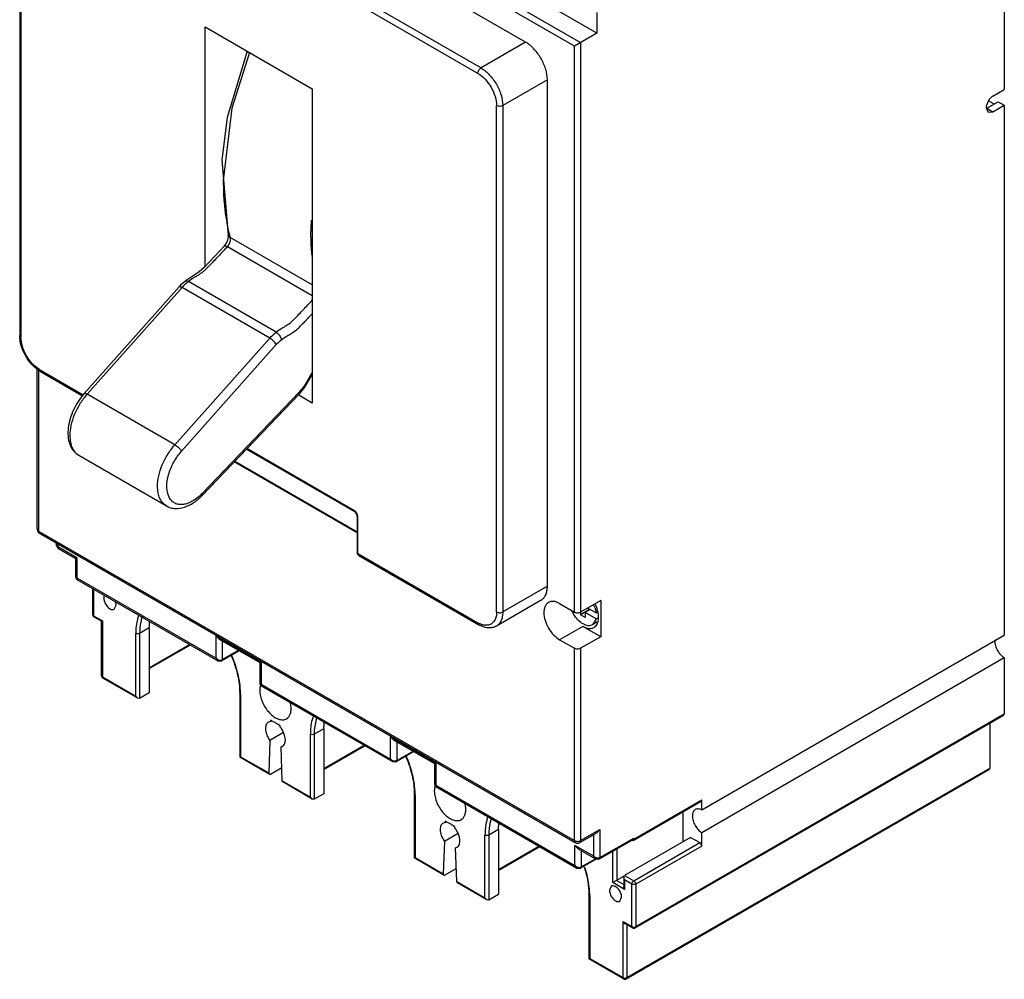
# Model space of a CAD drawing. Header units: millimetres. Extents: x 38 to 217, y 27 to 329.
# Tile 1 of 2: x 38 to 217, y 27 to 202. Entities that reach past the tile are written whole.
import ezdxf

# ---------------------------------------------------------------- set-up
doc = ezdxf.new("R2010")
doc.units = ezdxf.units.MM
doc.header["$LTSCALE"] = 23.151642
doc.layers.get('0').update_dxf_attribs({"linetype": 'CONTINUOUS'})

msp = doc.modelspace()

# ---------------------------------------------------------------- linework, layer by layer
at = {"color": 7, "linetype": 'Continuous'}
for p, q in [((142.99, 199.73), (44.2, 256.76)), ((41.23, 255.05), (140.02, 198.02)), ((138.89, 197.36), (41.23, 253.74)), ((217.23, 248.84), (217.23, 189.48)), ((130, 198.1), (50.12, 244.22)), ((41.99, 239.52), (121.87, 193.41)), ((37.8, 236.91), (37.8, 144.68)), ((121.3, 192.43), (41.42, 238.54)), ((38.03, 236.59), (38.03, 144.35)), ((142.99, 203.52), (142.99, 199.73)), ((71.6, 157.3), (71.6, 200.88)), ((71.6, 200.88), (91.12, 189.61)), ((142.99, 199.73), (138.89, 197.36)), ((130, 198.1), (121.87, 193.41)), ((140.02, 198.02), (140.02, 93.82)), ((138.89, 94.31), (138.89, 197.36)), ((133.96, 191.25), (125.82, 186.55)), ((133.96, 99.01), (133.96, 191.25)), ((91.12, 189.61), (91.12, 132.38)), ((215.17, 188.29), (217.23, 189.48)), ((214.04, 186.08), (216.1, 187.27)), ((214.38, 187.45), (215.39, 186.86)), ((215.17, 185.43), (217.23, 186.62)), ((216.1, 187.27), (217.23, 186.62)), ((217.23, 186.62), (217.23, 90.11)), ((124.69, 94.32), (124.69, 186.55)), ((125.82, 186.55), (125.82, 94.32)), ((213.93, 186.14), (214.29, 185.34)), ((214.04, 186.08), (215.17, 185.43)), ((214.29, 185.34), (215.17, 185.43)), ((76.14, 162.53), (75.8, 162.95)), ((91.12, 153.88), (76.14, 162.53)), ((75.65, 160.87), (75.46, 160.67)), ((75.65, 160.87), (91.12, 151.94)), ((68.54, 154.51), (67.95, 154.58)), ((67.95, 154.58), (67.95, 154.57)), ((84.52, 145.28), (68.54, 154.51)), ((49.56, 134.13), (66.84, 153.54)), ((67.38, 153.43), (50.1, 134.01)), ((66.84, 153.54), (66.84, 153.55)), ((83.36, 144.2), (67.38, 153.43)), ((37.8, 144.68), (38.03, 144.35)), ((66.08, 124.78), (83.36, 144.2)), ((67.29, 123.61), (84.55, 143.02)), ((41, 109.38), (41, 138.67)), ((41.23, 138.45), (41.23, 109.05)), ((41.42, 138.48), (41.59, 138.11)), ((41.42, 138.48), (49.38, 133.88)), ((41.59, 138.11), (49.24, 133.69)), ((89.76, 135.27), (91.12, 137.56)), ((89.76, 135.27), (89.62, 135.46)), ((66.08, 124.78), (50.1, 134.01)), ((88.75, 134.37), (71.03, 115.9)), ((71.05, 115.56), (88.78, 134.04)), ((91.12, 132.38), (88.65, 133.81)), ((88.75, 134.37), (88.78, 134.04)), ((88.78, 134.04), (88.78, 134.04)), ((79.12, 123.97), (98.82, 112.6)), ((98.71, 112.83), (79.22, 124.08)), ((48.56, 122.86), (64.54, 113.63)), ((99.27, 108.74), (76.9, 121.66)), ((77, 121.77), (99.27, 108.91)), ((71.03, 115.9), (71, 115.87)), ((71.03, 115.9), (71.05, 115.56)), ((99.27, 111.81), (99.27, 105.19)), ((99.42, 104.99), (99.42, 111.6)), ((41, 109.38), (41.23, 109.05)), ((41.23, 109.05), (41.4, 108.68)), ((41.23, 109.05), (138.89, 52.67)), ((41.4, 108.68), (139.05, 52.31)), ((44.53, 106.35), (44.53, 106.87)), ((44.77, 106.19), (44.53, 106.35)), ((44.77, 106.74), (44.77, 106.19)), ((48.2, 104.21), (44.77, 106.19)), ((44.77, 106.19), (44.78, 105.91)), ((44.78, 105.91), (47.96, 104.08)), ((48.2, 104.21), (47.96, 104.08)), ((47.96, 104.08), (47.96, 100.69)), ((48.2, 104.21), (48.2, 100.54)), ((99.42, 104.99), (121.3, 92.36)), ((99.42, 104.99), (99.59, 104.62)), ((99.59, 104.62), (121.47, 91.99)), ((48.2, 100.54), (47.96, 100.69)), ((48.2, 100.54), (73.58, 85.88)), ((48.2, 100.54), (48.21, 100.26)), ((48.21, 100.26), (73.9, 85.43)), ((133.96, 99.01), (125.82, 94.32)), ((51.13, 93.82), (51.13, 98.58)), ((51.27, 98.49), (51.27, 93.62)), ((55.03, 94.83), (55.36, 95.55)), ((132.8, 96.45), (124.67, 91.75)), ((136.2, 95.87), (138.89, 94.31)), ((143.69, 96.44), (140.02, 94.31)), ((143.69, 96.44), (143.69, 89.82)), ((51.27, 93.62), (52.87, 92.7)), ((52.72, 92.62), (51.38, 93.39)), ((141.43, 94.64), (140.02, 93.82)), ((140.87, 93.33), (140.02, 93.82)), ((141.78, 94.76), (140.87, 94.23)), ((142.87, 93.07), (140.87, 94.23)), ((140.87, 94.23), (140.87, 93.33)), ((141.29, 95.05), (142.87, 94.14)), ((141.43, 94.64), (141.43, 94.97)), ((141.5, 94.6), (141.43, 94.64)), ((143.09, 94.26), (142.87, 94.14)), ((142.87, 93.07), (143.32, 93.33)), ((52.72, 92.62), (52.87, 92.7)), ((52.72, 82.7), (52.72, 92.62)), ((52.87, 92.7), (52.87, 82.49)), ((121.47, 91.99), (121.3, 92.36)), ((140.44, 91.7), (136.2, 89.25)), ((143.69, 89.82), (140.44, 91.7)), ((142.87, 93.07), (142.19, 91.98)), ((143, 92.44), (142.19, 91.98)), ((58.95, 78.98), (58.95, 90.41)), ((61.42, 91.43), (59.65, 90.41)), ((59.65, 90.41), (59.65, 78.57)), ((61.42, 91.43), (61.42, 79.6)), ((73.58, 89.97), (81.79, 85.23)), ((73.58, 89.97), (74.15, 89.37)), ((73.58, 85.88), (73.58, 89.97)), ((143.69, 89.82), (140.02, 87.7)), ((162.08, 58.26), (217.23, 90.11)), ((61.42, 84.17), (68.75, 88.4)), ((61.42, 84), (68.9, 88.32)), ((74.15, 89.37), (81.55, 85.09)), ((74.72, 89.04), (74.72, 85.64)), ((136.2, 89.25), (138.89, 87.7)), ((77.81, 87.26), (74.61, 85.41)), ((74.72, 85.64), (77.66, 87.34)), ((138.89, 52.67), (138.89, 87.7)), ((140.02, 87.7), (140.02, 52.67)), ((73.58, 85.88), (73.9, 85.43)), ((81.79, 85.23), (81.55, 85.09)), ((81.55, 85.09), (81.55, 81.3)), ((81.79, 85.23), (81.79, 81.15)), ((217.23, 85.95), (162.08, 54.11)), ((217.23, 85.95), (217.23, 75.78)), ((52.87, 82.49), (58.95, 78.98)), ((59.3, 78.61), (52.97, 82.27)), ((81.79, 81.15), (81.55, 81.3)), ((81.79, 81.15), (105.4, 67.51)), ((81.79, 81.15), (81.8, 80.87)), ((81.8, 80.87), (105.72, 67.06)), ((59.3, 78.61), (58.95, 78.98)), ((61.42, 79.6), (59.65, 78.57)), ((77.89, 79.6), (77.89, 67.88)), ((78.04, 79.39), (78.04, 67.96)), ((59.65, 78.57), (59.3, 78.61)), ((149.95, 36.77), (217.13, 75.55)), ((150.06, 37), (217.23, 75.78)), ((83.51, 74.37), (83.13, 74.25)), ((83.52, 74.59), (83.51, 74.37)), ((83.51, 74.37), (83.71, 74.48)), ((84.05, 74.29), (83.52, 74.59)), ((85.29, 73.57), (84.76, 73.88)), ((85.29, 73.34), (85.29, 73.57)), ((214.58, 74.08), (214.58, 65.88)), ((85.88, 72.34), (83.39, 70.91)), ((90.77, 60.61), (90.77, 72.04)), ((93.24, 73.06), (91.47, 72.04)), ((91.47, 72.04), (91.47, 60.2)), ((93.24, 73.06), (93.24, 61.22)), ((83.39, 70.91), (83.18, 64.99)), ((85.42, 69.74), (85.86, 69.99)), ((93.24, 65.8), (100.57, 70.03)), ((105.4, 71.59), (113.61, 66.86)), ((105.4, 71.59), (105.97, 71)), ((105.4, 67.51), (105.4, 71.59)), ((105.97, 71), (113.37, 66.72)), ((106.53, 70.67), (106.53, 67.27)), ((85.42, 69.74), (85.68, 69.84)), ((85.63, 63.58), (85.42, 69.74)), ((93.24, 65.63), (100.72, 69.95)), ((109.63, 68.88), (106.43, 67.04)), ((106.53, 67.27), (109.48, 68.97)), ((78.04, 67.96), (77.89, 67.88)), ((83.27, 64.77), (77.89, 67.88)), ((78.04, 67.96), (83.18, 64.99)), ((105.4, 67.51), (105.72, 67.06)), ((113.61, 66.86), (113.37, 66.72)), ((113.37, 66.72), (113.37, 62.93)), ((113.61, 66.86), (113.61, 62.78)), ((83.52, 64.8), (85.54, 65.97)), ((148.36, 27.48), (214.48, 65.65)), ((148.47, 27.71), (214.58, 65.88)), ((85.63, 63.58), (90.77, 60.61)), ((91.12, 60.24), (85.74, 63.35)), ((113.61, 62.78), (113.37, 62.93)), ((93.24, 61.22), (91.47, 60.2)), ((109.71, 61.22), (109.71, 49.51)), ((109.86, 61.02), (109.86, 49.59)), ((113.61, 62.78), (138.99, 48.12)), ((113.61, 62.78), (113.62, 62.5)), ((113.62, 62.5), (139.31, 47.67)), ((91.12, 60.24), (90.77, 60.61)), ((91.47, 60.2), (91.12, 60.24)), ((149.6, 52.71), (161.97, 59.85)), ((149.7, 52.93), (162.08, 60.08)), ((162.08, 58.26), (162.08, 60.08)), ((158.65, 57.93), (158.65, 52.45)), ((115.33, 56), (114.95, 55.88)), ((115.34, 56.22), (115.33, 56)), ((115.33, 56), (115.53, 56.11)), ((115.87, 55.92), (115.34, 56.22)), ((117.7, 53.97), (115.21, 52.54)), ((117.11, 55.2), (116.58, 55.51)), ((117.11, 54.97), (117.11, 55.2)), ((125.06, 54.69), (123.29, 53.67)), ((125.06, 54.69), (125.06, 42.85)), ((139.85, 52.31), (142.99, 54.12)), ((140.02, 52.67), (143.55, 54.71)), ((143.55, 54.71), (142.99, 54.12)), ((143.55, 54.71), (143.55, 49.57)), ((162.08, 51.69), (162.08, 54.11)), ((115.21, 52.54), (115, 46.62)), ((122.59, 42.24), (122.59, 53.67)), ((123.29, 53.67), (123.29, 41.83)), ((139.05, 52.31), (138.89, 52.67)), ((140.02, 52.67), (139.85, 52.31)), ((142.42, 49.82), (142.42, 53.79)), ((143.45, 49.34), (149.6, 52.89)), ((143.55, 49.57), (149.7, 53.12)), ((160.06, 53.26), (148.04, 46.32)), ((149.7, 53.12), (149.7, 52.93)), ((149.7, 45.36), (161.72, 52.31)), ((160.06, 53.26), (161.72, 52.31)), ((117.24, 51.37), (117.68, 51.62)), ((117.24, 51.37), (117.5, 51.46)), ((117.45, 45.21), (117.24, 51.37)), ((125.06, 47.43), (132.39, 51.66)), ((125.06, 47.26), (132.54, 51.57)), ((142.42, 49.82), (138.99, 51.79)), ((138.99, 51.79), (139.56, 51.2)), ((138.99, 48.12), (138.99, 51.79)), ((139.56, 51.2), (142.74, 49.36)), ((140.12, 50.87), (140.12, 47.88)), ((145.92, 45.02), (145.92, 50.77)), ((146.63, 51.18), (146.63, 45.43)), ((162.08, 51.69), (150.06, 44.75)), ((109.86, 49.59), (109.71, 49.51)), ((115.09, 46.4), (109.71, 49.51)), ((109.86, 49.59), (115, 46.62)), ((142.95, 49.34), (140.02, 47.65)), ((140.12, 47.88), (142.73, 49.38)), ((115.34, 46.43), (117.36, 47.6)), ((138.99, 48.12), (139.31, 47.67)), ((117.45, 45.21), (122.59, 42.24)), ((122.94, 41.87), (117.56, 44.97)), ((147.83, 46.12), (145.92, 45.02)), ((148.04, 43.79), (145.92, 45.02)), ((146.63, 45.43), (147.9, 44.69)), ((147.9, 46), (148.04, 46.32)), ((148.04, 45.51), (147.9, 46)), ((147.9, 46), (147.9, 44.29)), ((148.04, 46.32), (149.7, 45.36)), ((149.35, 44.75), (148.04, 45.51)), ((148.04, 45.51), (148.04, 43.79)), ((145.59, 44.36), (145.27, 43.64)), ((148.04, 43.79), (147.9, 44.29)), ((149.35, 37), (149.35, 44.75)), ((150.06, 44.75), (150.06, 37)), ((122.94, 41.87), (122.59, 42.24)), ((123.29, 41.83), (122.94, 41.87)), ((125.06, 42.85), (123.29, 41.83)), ((141.53, 42.85), (141.53, 31.13)), ((141.68, 42.65), (141.68, 31.22)), ((147.17, 41.63), (147.49, 42.35)), ((147.76, 37.91), (149.35, 37)), ((148.11, 37.54), (147.76, 37.91)), ((147.76, 27.71), (147.76, 37.91)), ((149.45, 36.77), (148.11, 37.54)), ((148.47, 37.34), (148.47, 27.71)), ((141.68, 31.22), (141.53, 31.13)), ((147.86, 27.48), (141.53, 31.13)), ((141.68, 31.22), (147.76, 27.71))]:
    msp.add_line(p, q, dxfattribs=at)
for points in [[(79.28, 196.45), (75.62, 184.36), (74.64, 176.68), (75.8, 162.95)], [(79.7, 196.21), (76.43, 186.08), (74.89, 172.9)], [(75.12, 161), (71.45, 157.15), (70.51, 156.26), (67.95, 154.58)], [(67.95, 154.57), (67.74, 154.4), (67.13, 153.84), (66.84, 153.55)], [(88.78, 134.04), (89.05, 134.35), (89.58, 135.02), (89.76, 135.27)], [(98.82, 112.6), (98.85, 112.58), (99.14, 112.24), (99.27, 111.81)], [(44.53, 106.35), (44.54, 106.28), (44.78, 105.91)], [(47.96, 100.69), (47.97, 100.63), (48.21, 100.26)], [(73.9, 85.43), (74.54, 85.37), (74.61, 85.41)], [(81.55, 81.3), (81.56, 81.24), (81.8, 80.87)], [(105.72, 67.06), (106.36, 67), (106.43, 67.04)], [(113.37, 62.93), (113.38, 62.87), (113.62, 62.5)], [(142.74, 49.36), (143.33, 49.29), (143.45, 49.34)], [(139.31, 47.67), (139.95, 47.61), (140.02, 47.65)]]:
    msp.add_lwpolyline(points, dxfattribs=at)
for centre, radius, start, end in [((213.27, 187.4), 1.53, 295.7029, 300.0373), ((142.41, 163.67), 51.54, 177.7552, 179.9932), ((108.15, 170.97), 33.1, 193.9524, 194.7647), ((78.38, 143), 15.16, 134.4093, 136.5281), ((78.13, 143.89), 14.26, 318.1329, 320.004), ((59.17, 125.93), 12.14, 138.3412, 139.5331), ((64.2, 122.46), 9.47, 314.8933, 315.9629), ((41.8, 109.38), 0.8, 180, 240.0006), ((137.17, 93.1), 5.81, 20.568, 26.2165), ((51.63, 93.82), 0.5, 180, 240.0006), ((143.87, 96.99), 5.99, 204.4727, 207.8299), ((143.92, 97.02), 6.04, 207.8234, 210.6158), ((138.08, 93.22), 5.23, 10.2618, 11.0368), ((123.43, 96.04), 4.26, 239.9573, 243.7839), ((217.77, 89.01), 2.24, 175.6078, 180.0418), ((56.06, 77.61), 22.2, 21.1629, 23.3634), ((57.14, 78.02), 21.05, 17.6628, 21.1842), ((53.22, 82.7), 0.5, 180, 240.0006), ((64.68, 79.38), 13.36, 1.2823, 1.9108), ((65.06, 79.39), 12.98, 0.0042, 1.2854), ((87.88, 59.24), 22.2, 21.163, 23.3634), ((88.96, 59.65), 21.05, 17.6628, 21.1843), ((96.5, 61.01), 13.36, 1.2823, 1.9108), ((96.88, 61.02), 12.98, 0.0042, 1.2854), ((139.45, 53), 0.8, 240.0006, 299.9999), ((121.5, 41.6), 20.16, 17.7729, 18.4279), ((128.32, 42.64), 13.36, 1.2823, 1.9108), ((128.7, 42.65), 12.98, 0.0042, 1.2854), ((149.7, 37.2), 0.5, 240.0006, 299.9999), ((149.7, 37.76), 0.845, 261.1867, 278.8136), ((149.71, 37.68), 0.772, 278.8441, 283.9649), ((148.11, 27.91), 0.5, 240.0006, 299.9999), ((148.11, 28.47), 0.845, 261.1867, 278.8136), ((148.12, 28.4), 0.772, 278.8441, 283.9649)]:
    msp.add_arc(centre, radius, start, end, dxfattribs=at)
for centre, major_axis, ratio, start_param, end_param in [((83.53, 65.2), (0.264, 0.425), 0.553832, -3.90855, -2.337754), ((85.98, 63.78), (0.234, 0.442), 0.599946, -3.948657, -3.163246), ((115.35, 46.83), (0.264, 0.425), 0.553832, -3.90855, -2.337754), ((117.8, 45.41), (0.234, 0.442), 0.599946, -3.948657, -3.163246)]:
    msp.add_ellipse(centre, major_axis=major_axis, ratio=ratio, start_param=start_param, end_param=end_param, dxfattribs=at)
for points, knots in [([(133.96, 191.25), (133.96, 191.9), (133.71, 193.26), (132.87, 195.19), (131.62, 196.88), (130.56, 197.78), (130, 198.1)], [0, 0, 0, 0, 0.237235, 0.500001, 0.762766, 1, 1, 1, 1]), ([(121.3, 192.43), (121.3, 192.62), (121.43, 193), (121.7, 193.31), (121.87, 193.41)], [0, 0, 0, 0, 0.499855, 1, 1, 1, 1]), ([(121.3, 192.43), (121.78, 192.15), (122.69, 191.38), (123.76, 189.93), (124.49, 188.28), (124.69, 187.11), (124.69, 186.55)], [0, 0, 0, 0, 0.237231, 0.5, 0.762769, 1, 1, 1, 1]), ([(121.87, 193.41), (122.43, 193.08), (123.49, 192.19), (124.73, 190.49), (125.58, 188.57), (125.82, 187.2), (125.82, 186.55)], [0, 0, 0, 0, 0.237229, 0.500001, 0.762772, 1, 1, 1, 1]), ([(215.17, 188.29), (214.99, 188.18), (214.66, 187.9), (214.27, 187.37), (214.01, 186.77), (213.93, 186.35), (213.93, 186.14)], [0, 0, 0, 0, 0.237242, 0.499998, 0.762755, 1, 1, 1, 1]), ([(125.82, 186.55), (125.66, 186.46), (125.26, 186.38), (124.86, 186.46), (124.69, 186.55)], [0, 0, 0, 0, 0.499853, 1, 1, 1, 1]), ([(74.89, 172.9), (74.89, 172.03), (74.98, 168.7), (75.43, 165.37), (76.02, 162.98)], [0, 0, 0, 0, 0.262886, 1, 1, 1, 1]), ([(91.09, 159.1), (91.06, 159.47), (90.93, 161), (90.87, 162.52), (90.87, 163.68)], [0, 0, 0, 0, 0.244693, 1, 1, 1, 1]), ([(75.12, 161), (75.38, 161.32), (75.68, 161.87), (75.83, 162.56), (75.83, 162.84), (75.8, 162.95)], [0, 0, 0, 0, 0.600576, 0.850397, 1, 1, 1, 1]), ([(76.17, 162.24), (76.17, 162), (76.06, 161.51), (75.81, 161.07), (75.65, 160.87)], [0, 0, 0, 0, 0.477172, 1, 1, 1, 1]), ([(76.14, 162.53), (76.15, 162.51), (76.17, 162.41), (76.17, 162.31), (76.17, 162.24)], [0, 0, 0, 0, 0.236883, 1, 1, 1, 1]), ([(75.46, 160.67), (75.18, 160.37), (74.61, 159.77), (73.76, 158.87), (72.91, 157.98), (72.21, 157.25), (71.66, 156.69), (71.27, 156.33), (70.88, 156.02), (70.46, 155.75), (70, 155.49), (69.34, 155.1), (68.86, 154.76), (68.54, 154.51)], [0, 0, 0, 0, 0.132989, 0.265618, 0.397792, 0.529381, 0.592462, 0.649124, 0.700938, 0.753607, 0.809462, 0.870202, 1, 1, 1, 1]), ([(75.12, 161), (75.16, 161.05), (75.31, 161.03), (75.48, 160.96), (75.59, 160.91), (75.65, 160.87)], [0, 0, 0, 0, 0.339691, 0.632104, 1, 1, 1, 1]), ([(66.84, 153.55), (66.89, 153.59), (67.04, 153.59), (67.21, 153.52), (67.32, 153.47), (67.38, 153.43)], [0, 0, 0, 0, 0.351785, 0.640302, 1, 1, 1, 1]), ([(84.52, 145.28), (84.82, 145.52), (85.29, 145.84), (85.92, 146.22), (86.36, 146.47), (86.76, 146.73), (87.29, 147.11), (87.92, 147.74), (88.69, 148.55), (89.5, 149.39), (90.31, 150.25), (90.85, 150.82), (91.12, 151.11)], [0, 0, 0, 0, 0.130474, 0.191855, 0.248687, 0.302006, 0.35378, 0.469826, 0.6013, 0.733763, 0.866702, 1, 1, 1, 1]), ([(85.52, 143.91), (85.74, 144.09), (86.19, 144.41), (86.91, 144.84), (87.68, 145.28), (88.42, 145.86), (89.11, 146.55), (89.78, 147.25), (90.45, 147.95), (90.9, 148.42), (91.12, 148.65)], [0, 0, 0, 0, 0.114017, 0.225247, 0.342757, 0.472659, 0.606268, 0.737473, 0.868601, 1, 1, 1, 1]), ([(41.59, 138.11), (41.04, 138.42), (40.02, 139.28), (38.83, 140.9), (38.02, 142.73), (37.8, 144.05), (37.8, 144.68)], [0, 0, 0, 0, 0.239981, 0.500005, 0.760026, 1, 1, 1, 1]), ([(41.42, 138.48), (40.94, 138.75), (40.03, 139.52), (38.97, 140.97), (38.24, 142.62), (38.03, 143.79), (38.03, 144.35)], [0, 0, 0, 0, 0.237231, 0.5, 0.762769, 1, 1, 1, 1]), ([(84.55, 143.02), (84.5, 143.12), (84.35, 143.35), (84.06, 143.66), (83.73, 143.96), (83.49, 144.13), (83.36, 144.2)], [0, 0, 0, 0, 0.213034, 0.474698, 0.749701, 1, 1, 1, 1]), ([(84.52, 145.28), (84.64, 145.21), (84.87, 145.03), (85.17, 144.69), (85.4, 144.31), (85.5, 144.04), (85.52, 143.91)], [0, 0, 0, 0, 0.232598, 0.511348, 0.783521, 1, 1, 1, 1]), ([(84.55, 143.02), (84.63, 143.1), (84.94, 143.41), (85.26, 143.71), (85.52, 143.91)], [0, 0, 0, 0, 0.260447, 1, 1, 1, 1]), ([(91.12, 137.99), (90.86, 137.56), (90.4, 136.69), (89.89, 135.85), (89.62, 135.46)], [0, 0, 0, 0, 0.513314, 1, 1, 1, 1]), ([(49.56, 134.13), (48.78, 133.24), (47.8, 131.73), (46.96, 129.56), (46.61, 127.93), (46.55, 126.36), (46.84, 124.92), (47.49, 123.68), (48.18, 123.08), (48.56, 122.86)], [0, 0, 0, 0, 0.280595, 0.419377, 0.551439, 0.674358, 0.788206, 0.895522, 1, 1, 1, 1]), ([(49.93, 133.81), (49.48, 133.28), (48.65, 132.13), (47.71, 130.26), (47.1, 128.34), (46.94, 127.04), (46.94, 126.43)], [0, 0, 0, 0, 0.259817, 0.521312, 0.771711, 1, 1, 1, 1]), ([(49.56, 134.13), (49.61, 134.18), (49.76, 134.16), (49.92, 134.1), (50.04, 134.04), (50.1, 134.01)], [0, 0, 0, 0, 0.342605, 0.633942, 1, 1, 1, 1]), ([(46.94, 126.43), (46.94, 126.03), (47, 125.28), (47.31, 124.25), (47.82, 123.41), (48.3, 123), (48.56, 122.86)], [0, 0, 0, 0, 0.28974, 0.549077, 0.782218, 1, 1, 1, 1]), ([(62.92, 117.2), (62.92, 117.84), (63.09, 119.18), (63.74, 121.15), (64.73, 123.07), (65.6, 124.24), (66.08, 124.78)], [0, 0, 0, 0, 0.228567, 0.479599, 0.741278, 1, 1, 1, 1]), ([(66.08, 124.78), (66.2, 124.71), (66.45, 124.54), (66.78, 124.25), (67.07, 123.94), (67.23, 123.72), (67.29, 123.61)], [0, 0, 0, 0, 0.250969, 0.526601, 0.788245, 1, 1, 1, 1]), ([(70.88, 115.75), (70.36, 115.23), (69.52, 114.57), (68.29, 114.02), (67.44, 113.84), (66.64, 113.89), (65.93, 114.16), (65.36, 114.66), (64.94, 115.35), (64.68, 116.19), (64.56, 117.54), (64.87, 119.42), (65.79, 121.63), (66.74, 123), (67.29, 123.61)], [0, 0, 0, 0, 0.136984, 0.196776, 0.25042, 0.298925, 0.344508, 0.39025, 0.43918, 0.493395, 0.553818, 0.691794, 0.845142, 1, 1, 1, 1]), ([(64.54, 113.63), (64.28, 113.78), (63.8, 114.18), (63.29, 115.02), (62.98, 116.05), (62.92, 116.81), (62.92, 117.2)], [0, 0, 0, 0, 0.217782, 0.450924, 0.710258, 1, 1, 1, 1]), ([(64.54, 113.63), (64.78, 113.49), (65.29, 113.27), (66.4, 113.09), (67.89, 113.33), (69.58, 114.2), (70.57, 115.07), (71.05, 115.56)], [0, 0, 0, 0, 0.112906, 0.226424, 0.46181, 0.718418, 1, 1, 1, 1]), ([(98.89, 112.7), (98.87, 112.71), (98.82, 112.76), (98.76, 112.8), (98.71, 112.83)], [0, 0, 0, 0, 0.259435, 1, 1, 1, 1]), ([(98.82, 112.6), (98.79, 112.62), (98.73, 112.69), (98.71, 112.78), (98.71, 112.83)], [0, 0, 0, 0, 0.429999, 1, 1, 1, 1]), ([(99.21, 112.3), (99.19, 112.34), (99.1, 112.49), (98.99, 112.62), (98.89, 112.7)], [0, 0, 0, 0, 0.25833, 1, 1, 1, 1]), ([(99.4, 111.82), (99.39, 111.86), (99.35, 112.03), (99.28, 112.19), (99.21, 112.3)], [0, 0, 0, 0, 0.239637, 1, 1, 1, 1]), ([(99.42, 111.6), (99.38, 111.63), (99.31, 111.68), (99.27, 111.77), (99.27, 111.81)], [0, 0, 0, 0, 0.570093, 1, 1, 1, 1]), ([(99.42, 111.6), (99.42, 111.62), (99.42, 111.69), (99.41, 111.76), (99.4, 111.82)], [0, 0, 0, 0, 0.240371, 1, 1, 1, 1]), ([(99.27, 105.19), (99.27, 105.16), (99.31, 105.07), (99.38, 105.01), (99.42, 104.99)], [0, 0, 0, 0, 0.450003, 1, 1, 1, 1]), ([(99.27, 105.19), (99.27, 105.08), (99.33, 104.85), (99.49, 104.68), (99.59, 104.62)], [0, 0, 0, 0, 0.499403, 1, 1, 1, 1]), ([(132.8, 96.45), (132.98, 96.56), (133.33, 96.85), (133.7, 97.45), (133.91, 98.19), (133.96, 98.73), (133.96, 99.01)], [0, 0, 0, 0, 0.217773, 0.450895, 0.710286, 1, 1, 1, 1]), ([(53.27, 97.38), (53.25, 97.35), (53.16, 97.18), (53.13, 96.98), (53.13, 96.83)], [0, 0, 0, 0, 0.225109, 1, 1, 1, 1]), ([(53.13, 96.83), (53.13, 96.55), (53.29, 95.97), (53.69, 95.35), (54.11, 94.97), (54.44, 94.79), (54.76, 94.73), (54.95, 94.78), (55.03, 94.83)], [0, 0, 0, 0, 0.269934, 0.561324, 0.695468, 0.813138, 0.912851, 1, 1, 1, 1]), ([(55.36, 95.55), (55.36, 95.6), (55.34, 95.85), (55.28, 96.09), (55.21, 96.26)], [0, 0, 0, 0, 0.231999, 1, 1, 1, 1]), ([(134.17, 96.07), (134.04, 95.99), (133.79, 95.78), (133.52, 95.34), (133.37, 94.81), (133.33, 94.42), (133.33, 94.21)], [0, 0, 0, 0, 0.217745, 0.450883, 0.71046, 1, 1, 1, 1]), ([(136.2, 95.87), (136.02, 95.97), (135.67, 96.14), (135.12, 96.27), (134.61, 96.25), (134.31, 96.14), (134.17, 96.07)], [0, 0, 0, 0, 0.289539, 0.549116, 0.782254, 1, 1, 1, 1]), ([(142.61, 95.14), (142.64, 95.05), (142.75, 94.73), (142.83, 94.39), (142.87, 94.14)], [0, 0, 0, 0, 0.25868, 1, 1, 1, 1]), ([(143.22, 94.22), (143.19, 94.36), (143.06, 94.91), (142.85, 95.45), (142.65, 95.83)], [0, 0, 0, 0, 0.24089, 1, 1, 1, 1]), ([(51.13, 93.82), (51.13, 93.78), (51.16, 93.7), (51.23, 93.64), (51.27, 93.62)], [0, 0, 0, 0, 0.449241, 1, 1, 1, 1]), ([(51.27, 93.62), (51.27, 93.6), (51.28, 93.54), (51.3, 93.48), (51.32, 93.44)], [0, 0, 0, 0, 0.277737, 1, 1, 1, 1]), ([(59.51, 93.81), (59.41, 93.56), (59.06, 92.46), (58.95, 91.3), (58.95, 90.41)], [0, 0, 0, 0, 0.232457, 1, 1, 1, 1]), ([(60.12, 93.47), (60.04, 93.24), (59.75, 92.25), (59.65, 91.21), (59.65, 90.41)], [0, 0, 0, 0, 0.233823, 1, 1, 1, 1]), ([(124.69, 94.32), (124.69, 94.15), (124.66, 93.54), (124.47, 92.92), (124.2, 92.57)], [0, 0, 0, 0, 0.28103, 1, 1, 1, 1]), ([(125.82, 94.32), (125.82, 94.03), (125.78, 93.49), (125.56, 92.75), (125.2, 92.15), (124.85, 91.86), (124.67, 91.75)], [0, 0, 0, 0, 0.289709, 0.549095, 0.782222, 1, 1, 1, 1]), ([(124.69, 94.32), (124.86, 94.22), (125.26, 94.14), (125.66, 94.22), (125.82, 94.32)], [0, 0, 0, 0, 0.499854, 1, 1, 1, 1]), ([(133.33, 94.21), (133.33, 93.74), (133.51, 92.75), (134.12, 91.36), (135.02, 90.13), (135.79, 89.49), (136.2, 89.25)], [0, 0, 0, 0, 0.237254, 0.500001, 0.762748, 1, 1, 1, 1]), ([(142.19, 91.98), (142.08, 91.91), (141.82, 91.82), (141.38, 91.8), (140.92, 91.91), (140.25, 92.22), (139.46, 92.88), (138.95, 93.56), (138.72, 93.94)], [0, 0, 0, 0, 0.091102, 0.18851, 0.296632, 0.417365, 0.693447, 1, 1, 1, 1]), ([(138.89, 94.31), (139.05, 94.22), (139.45, 94.14), (139.85, 94.22), (140.02, 94.31)], [0, 0, 0, 0, 0.500001, 1, 1, 1, 1]), ([(142.79, 91.76), (142.97, 91.95), (143.24, 92.47), (143.3, 93.05), (143.3, 93.35)], [0, 0, 0, 0, 0.457438, 1, 1, 1, 1]), ([(143.3, 93.35), (143.3, 93.42), (143.3, 93.69), (143.27, 93.95), (143.23, 94.15)], [0, 0, 0, 0, 0.239991, 1, 1, 1, 1]), ([(61.42, 91.43), (61.42, 91.54), (61.43, 91.93), (61.45, 92.33), (61.48, 92.62)], [0, 0, 0, 0, 0.255474, 1, 1, 1, 1]), ([(124.67, 91.75), (124.44, 91.62), (123.93, 91.43), (123.1, 91.4), (122.26, 91.59), (121.73, 91.84), (121.47, 91.99)], [0, 0, 0, 0, 0.236573, 0.47796, 0.730927, 1, 1, 1, 1]), ([(124.2, 92.57), (124.07, 92.39), (123.73, 92.08), (123.05, 91.86), (122.3, 91.92), (121.8, 92.1), (121.55, 92.22)], [0, 0, 0, 0, 0.22963, 0.45909, 0.711304, 1, 1, 1, 1]), ([(140.44, 91.7), (140.71, 91.55), (141.24, 91.32), (141.83, 91.29), (142.08, 91.35)], [0, 0, 0, 0, 0.542562, 1, 1, 1, 1]), ([(142.47, 91.5), (142.56, 91.55), (142.67, 91.64), (142.77, 91.73), (142.79, 91.76)], [0, 0, 0, 0, 0.746399, 1, 1, 1, 1]), ([(59.65, 90.41), (59.55, 90.35), (59.3, 90.31), (59.05, 90.35), (58.95, 90.41)], [0, 0, 0, 0, 0.499999, 1, 1, 1, 1]), ([(142.08, 91.35), (142.11, 91.36), (142.25, 91.39), (142.38, 91.45), (142.47, 91.5)], [0, 0, 0, 0, 0.2536, 1, 1, 1, 1]), ([(217.23, 85.95), (216.99, 86.11), (216.53, 86.52), (216, 87.28), (215.64, 88.12), (215.54, 88.72), (215.54, 89.01)], [0, 0, 0, 0, 0.240809, 0.50359, 0.764431, 1, 1, 1, 1]), ([(76.36, 86.36), (76.84, 85.24), (77.59, 83.02), (77.89, 80.7), (77.89, 79.6)], [0, 0, 0, 0, 0.525238, 1, 1, 1, 1]), ([(140.02, 87.7), (139.85, 87.6), (139.45, 87.53), (139.05, 87.6), (138.89, 87.7)], [0, 0, 0, 0, 0.499999, 1, 1, 1, 1]), ([(73.58, 85.88), (73.62, 85.84), (73.79, 85.7), (73.99, 85.61), (74.15, 85.57)], [0, 0, 0, 0, 0.244407, 1, 1, 1, 1]), ([(74.15, 85.57), (74.19, 85.57), (74.34, 85.54), (74.5, 85.55), (74.61, 85.59)], [0, 0, 0, 0, 0.263024, 1, 1, 1, 1]), ([(74.72, 85.64), (74.72, 85.59), (74.7, 85.5), (74.64, 85.43), (74.61, 85.41)], [0, 0, 0, 0, 0.57009, 1, 1, 1, 1]), ([(78.03, 79.83), (78.02, 80.2), (77.9, 81.74), (77.56, 83.27), (77.2, 84.4)], [0, 0, 0, 0, 0.236426, 1, 1, 1, 1]), ([(52.72, 82.7), (52.72, 82.66), (52.75, 82.57), (52.82, 82.52), (52.87, 82.49)], [0, 0, 0, 0, 0.449241, 1, 1, 1, 1]), ([(52.87, 82.49), (52.87, 82.45), (52.88, 82.36), (52.94, 82.28), (52.97, 82.27)], [0, 0, 0, 0, 0.550024, 1, 1, 1, 1]), ([(81.69, 80.99), (81.66, 80.92), (81.57, 80.61), (81.54, 80.28), (81.54, 80.02)], [0, 0, 0, 0, 0.23386, 1, 1, 1, 1]), ([(78.04, 79.39), (78, 79.42), (77.93, 79.47), (77.89, 79.56), (77.89, 79.6)], [0, 0, 0, 0, 0.550026, 1, 1, 1, 1]), ([(81.54, 80.02), (81.54, 79.68), (81.64, 78.95), (82, 77.88), (82.55, 76.85), (83.26, 75.95), (84.06, 75.24), (84.9, 74.78), (85.72, 74.62), (86.23, 74.75), (86.43, 74.86)], [0, 0, 0, 0, 0.128825, 0.270598, 0.417898, 0.562393, 0.696206, 0.813598, 0.913066, 1, 1, 1, 1]), ([(87.27, 76.72), (87.27, 76.81), (87.25, 77.19), (87.19, 77.57), (87.12, 77.85)], [0, 0, 0, 0, 0.236973, 1, 1, 1, 1]), ([(86.43, 74.86), (86.56, 74.94), (86.81, 75.15), (87.08, 75.59), (87.23, 76.12), (87.27, 76.51), (87.27, 76.72)], [0, 0, 0, 0, 0.217724, 0.450873, 0.710468, 1, 1, 1, 1]), ([(91.33, 75.44), (91.23, 75.19), (90.88, 74.09), (90.77, 72.93), (90.77, 72.04)], [0, 0, 0, 0, 0.232457, 1, 1, 1, 1]), ([(217.13, 75.55), (217.16, 75.57), (217.22, 75.64), (217.23, 75.73), (217.23, 75.78)], [0, 0, 0, 0, 0.449962, 1, 1, 1, 1]), ([(83.13, 74.25), (83.04, 74.2), (82.89, 74.07), (82.72, 73.8), (82.62, 73.46), (82.6, 73.21), (82.6, 73.08)], [0, 0, 0, 0, 0.217882, 0.450988, 0.710663, 1, 1, 1, 1]), ([(84.76, 73.88), (84.7, 73.93), (84.48, 74.09), (84.24, 74.22), (84.05, 74.29)], [0, 0, 0, 0, 0.268615, 1, 1, 1, 1]), ([(91.94, 75.1), (91.86, 74.87), (91.57, 73.88), (91.47, 72.84), (91.47, 72.04)], [0, 0, 0, 0, 0.233823, 1, 1, 1, 1]), ([(93.24, 73.06), (93.24, 73.17), (93.25, 73.56), (93.27, 73.96), (93.3, 74.25)], [0, 0, 0, 0, 0.255474, 1, 1, 1, 1]), ([(82.6, 73.08), (82.6, 72.71), (82.77, 71.93), (83.15, 71.24), (83.39, 70.91)], [0, 0, 0, 0, 0.475857, 1, 1, 1, 1]), ([(86.21, 71), (86.21, 71.41), (86, 72.25), (85.57, 72.99), (85.29, 73.34)], [0, 0, 0, 0, 0.477357, 1, 1, 1, 1]), ([(91.47, 72.04), (91.37, 71.98), (91.12, 71.93), (90.87, 71.98), (90.77, 72.04)], [0, 0, 0, 0, 0.499999, 1, 1, 1, 1]), ([(85.68, 69.84), (85.78, 69.89), (85.96, 70.06), (86.07, 70.27), (86.11, 70.39)], [0, 0, 0, 0, 0.477629, 1, 1, 1, 1]), ([(86.11, 70.39), (86.13, 70.44), (86.19, 70.64), (86.21, 70.84), (86.21, 71)], [0, 0, 0, 0, 0.23386, 1, 1, 1, 1]), ([(105.4, 67.51), (105.44, 67.47), (105.61, 67.33), (105.81, 67.24), (105.97, 67.2)], [0, 0, 0, 0, 0.244407, 1, 1, 1, 1]), ([(105.97, 67.2), (106.01, 67.19), (106.16, 67.17), (106.32, 67.18), (106.43, 67.22)], [0, 0, 0, 0, 0.263024, 1, 1, 1, 1]), ([(106.53, 67.27), (106.53, 67.22), (106.52, 67.13), (106.46, 67.06), (106.43, 67.04)], [0, 0, 0, 0, 0.57009, 1, 1, 1, 1]), ([(108.18, 67.99), (108.66, 66.86), (109.41, 64.65), (109.71, 62.33), (109.71, 61.22)], [0, 0, 0, 0, 0.525238, 1, 1, 1, 1]), ([(109.85, 61.46), (109.84, 61.82), (109.72, 63.37), (109.38, 64.9), (109.02, 66.03)], [0, 0, 0, 0, 0.236426, 1, 1, 1, 1]), ([(214.48, 65.65), (214.51, 65.67), (214.57, 65.74), (214.58, 65.83), (214.58, 65.88)], [0, 0, 0, 0, 0.449962, 1, 1, 1, 1]), ([(109.86, 61.02), (109.82, 61.04), (109.75, 61.1), (109.71, 61.19), (109.71, 61.22)], [0, 0, 0, 0, 0.550026, 1, 1, 1, 1]), ([(113.51, 62.62), (113.48, 62.55), (113.39, 62.23), (113.36, 61.9), (113.36, 61.65)], [0, 0, 0, 0, 0.23386, 1, 1, 1, 1]), ([(113.36, 61.65), (113.36, 61.31), (113.46, 60.58), (113.82, 59.51), (114.37, 58.48), (115.08, 57.58), (115.88, 56.87), (116.72, 56.41), (117.54, 56.25), (118.04, 56.38), (118.25, 56.49)], [0, 0, 0, 0, 0.128825, 0.270598, 0.417898, 0.562393, 0.696206, 0.813598, 0.913066, 1, 1, 1, 1]), ([(119.09, 58.35), (119.09, 58.44), (119.07, 58.82), (119.01, 59.2), (118.94, 59.48)], [0, 0, 0, 0, 0.236973, 1, 1, 1, 1]), ([(161.97, 59.85), (162.01, 59.87), (162.07, 59.94), (162.08, 60.03), (162.08, 60.08)], [0, 0, 0, 0, 0.449962, 1, 1, 1, 1]), ([(118.25, 56.49), (118.38, 56.57), (118.63, 56.78), (118.9, 57.22), (119.05, 57.75), (119.09, 58.14), (119.09, 58.35)], [0, 0, 0, 0, 0.217724, 0.450873, 0.710468, 1, 1, 1, 1]), ([(160.91, 58.33), (160.83, 58.28), (160.67, 58.15), (160.5, 57.88), (160.4, 57.54), (160.38, 57.29), (160.38, 57.16)], [0, 0, 0, 0, 0.21776, 0.45089, 0.710418, 1, 1, 1, 1]), ([(162.08, 58.26), (161.88, 58.36), (161.57, 58.47), (161.16, 58.44), (160.99, 58.38), (160.91, 58.33)], [0, 0, 0, 0, 0.543103, 0.778348, 1, 1, 1, 1]), ([(114.95, 55.88), (114.86, 55.83), (114.71, 55.7), (114.54, 55.43), (114.44, 55.09), (114.42, 54.84), (114.42, 54.71)], [0, 0, 0, 0, 0.217882, 0.450988, 0.710663, 1, 1, 1, 1]), ([(116.58, 55.51), (116.52, 55.55), (116.3, 55.72), (116.06, 55.85), (115.87, 55.92)], [0, 0, 0, 0, 0.268615, 1, 1, 1, 1]), ([(123.15, 57.07), (123.05, 56.82), (122.7, 55.72), (122.59, 54.56), (122.59, 53.67)], [0, 0, 0, 0, 0.232457, 1, 1, 1, 1]), ([(123.76, 56.73), (123.68, 56.5), (123.39, 55.51), (123.29, 54.46), (123.29, 53.67)], [0, 0, 0, 0, 0.233823, 1, 1, 1, 1]), ([(125.06, 54.69), (125.06, 54.79), (125.07, 55.19), (125.09, 55.59), (125.12, 55.88)], [0, 0, 0, 0, 0.255474, 1, 1, 1, 1]), ([(160.38, 57.16), (160.38, 56.88), (160.48, 56.28), (160.84, 55.43), (161.38, 54.67), (161.83, 54.26), (162.08, 54.11)], [0, 0, 0, 0, 0.23557, 0.496411, 0.759191, 1, 1, 1, 1]), ([(114.42, 54.71), (114.42, 54.34), (114.59, 53.56), (114.97, 52.87), (115.21, 52.54)], [0, 0, 0, 0, 0.475857, 1, 1, 1, 1]), ([(118.03, 52.63), (118.03, 53.04), (117.82, 53.88), (117.39, 54.62), (117.11, 54.97)], [0, 0, 0, 0, 0.477357, 1, 1, 1, 1]), ([(117.93, 52.02), (117.95, 52.07), (118.01, 52.27), (118.03, 52.47), (118.03, 52.63)], [0, 0, 0, 0, 0.23386, 1, 1, 1, 1]), ([(123.29, 53.67), (123.19, 53.61), (122.94, 53.56), (122.69, 53.61), (122.59, 53.67)], [0, 0, 0, 0, 0.499999, 1, 1, 1, 1]), ([(138.89, 52.67), (138.9, 52.66), (138.97, 52.63), (139.04, 52.6), (139.1, 52.58)], [0, 0, 0, 0, 0.23644, 1, 1, 1, 1]), ([(139.1, 52.58), (139.13, 52.58), (139.24, 52.55), (139.36, 52.54), (139.45, 52.54)], [0, 0, 0, 0, 0.243047, 1, 1, 1, 1]), ([(139.45, 52.54), (139.48, 52.54), (139.6, 52.54), (139.72, 52.56), (139.8, 52.58)], [0, 0, 0, 0, 0.255502, 1, 1, 1, 1]), ([(139.8, 52.58), (139.82, 52.59), (139.9, 52.61), (139.97, 52.64), (140.02, 52.67)], [0, 0, 0, 0, 0.262956, 1, 1, 1, 1]), ([(149.53, 52.68), (149.51, 52.68), (149.45, 52.68), (149.39, 52.71), (149.35, 52.73)], [0, 0, 0, 0, 0.225493, 1, 1, 1, 1]), ([(149.66, 52.94), (149.66, 52.96), (149.69, 53.01), (149.7, 53.07), (149.7, 53.12)], [0, 0, 0, 0, 0.225493, 1, 1, 1, 1]), ([(149.7, 52.93), (149.7, 52.92), (149.7, 52.86), (149.68, 52.79), (149.66, 52.76)], [0, 0, 0, 0, 0.277844, 1, 1, 1, 1]), ([(162.08, 51.69), (162.08, 51.81), (162, 52.05), (161.83, 52.24), (161.72, 52.31)], [0, 0, 0, 0, 0.499999, 1, 1, 1, 1]), ([(117.5, 51.46), (117.6, 51.52), (117.78, 51.69), (117.89, 51.9), (117.93, 52.02)], [0, 0, 0, 0, 0.477629, 1, 1, 1, 1]), ([(143.01, 49.5), (142.96, 49.51), (142.74, 49.57), (142.54, 49.7), (142.42, 49.82)], [0, 0, 0, 0, 0.255123, 1, 1, 1, 1]), ([(142.74, 49.36), (142.66, 49.41), (142.52, 49.54), (142.45, 49.72), (142.42, 49.82)], [0, 0, 0, 0, 0.472475, 1, 1, 1, 1]), ([(143.44, 49.52), (143.41, 49.51), (143.27, 49.48), (143.12, 49.48), (143.01, 49.5)], [0, 0, 0, 0, 0.238611, 1, 1, 1, 1]), ([(143.55, 49.57), (143.55, 49.52), (143.54, 49.43), (143.48, 49.36), (143.45, 49.34)], [0, 0, 0, 0, 0.570094, 1, 1, 1, 1]), ([(138.99, 48.12), (139.03, 48.08), (139.19, 47.94), (139.4, 47.85), (139.56, 47.81)], [0, 0, 0, 0, 0.244407, 1, 1, 1, 1]), ([(139.56, 47.81), (139.6, 47.8), (139.75, 47.78), (139.91, 47.79), (140.02, 47.83)], [0, 0, 0, 0, 0.263024, 1, 1, 1, 1]), ([(140.12, 47.88), (140.12, 47.83), (140.11, 47.74), (140.05, 47.67), (140.02, 47.65)], [0, 0, 0, 0, 0.57009, 1, 1, 1, 1]), ([(140.7, 47.75), (140.97, 46.93), (141.37, 45.31), (141.53, 43.65), (141.53, 42.85)], [0, 0, 0, 0, 0.521484, 1, 1, 1, 1]), ([(141.67, 43.09), (141.66, 43.45), (141.54, 45), (141.2, 46.53), (140.84, 47.66)], [0, 0, 0, 0, 0.236426, 1, 1, 1, 1]), ([(149.35, 44.75), (149.35, 44.78), (149.36, 44.9), (149.41, 45.02), (149.45, 45.1)], [0, 0, 0, 0, 0.229115, 1, 1, 1, 1]), ([(149.45, 45.1), (149.47, 45.13), (149.54, 45.23), (149.63, 45.32), (149.7, 45.36)], [0, 0, 0, 0, 0.267145, 1, 1, 1, 1]), ([(149.7, 45.36), (149.81, 45.3), (149.97, 45.11), (150.06, 44.87), (150.06, 44.75)], [0, 0, 0, 0, 0.499999, 1, 1, 1, 1]), ([(145.27, 43.64), (145.27, 43.36), (145.42, 42.78), (145.82, 42.16), (146.25, 41.78), (146.57, 41.6), (146.89, 41.54), (147.09, 41.59), (147.17, 41.63)], [0, 0, 0, 0, 0.269934, 0.561324, 0.695468, 0.813138, 0.912851, 1, 1, 1, 1]), ([(147.49, 42.35), (147.49, 42.64), (147.34, 43.22), (146.94, 43.84), (146.51, 44.22), (146.19, 44.39), (145.87, 44.46), (145.67, 44.41), (145.59, 44.36)], [0, 0, 0, 0, 0.269934, 0.561324, 0.695468, 0.813138, 0.912851, 1, 1, 1, 1]), ([(150.06, 44.75), (149.95, 44.69), (149.7, 44.64), (149.46, 44.69), (149.35, 44.75)], [0, 0, 0, 0, 0.499999, 1, 1, 1, 1]), ([(141.68, 42.65), (141.64, 42.67), (141.57, 42.73), (141.53, 42.82), (141.53, 42.85)], [0, 0, 0, 0, 0.550026, 1, 1, 1, 1]), ([(149.35, 37), (149.37, 36.99), (149.44, 36.95), (149.51, 36.93), (149.57, 36.92)], [0, 0, 0, 0, 0.231066, 1, 1, 1, 1]), ([(149.45, 36.77), (149.42, 36.79), (149.36, 36.86), (149.35, 36.95), (149.35, 37)], [0, 0, 0, 0, 0.449243, 1, 1, 1, 1]), ([(149.9, 36.93), (149.92, 36.94), (149.97, 36.95), (150.02, 36.98), (150.06, 37)], [0, 0, 0, 0, 0.264708, 1, 1, 1, 1]), ([(150.06, 37), (150.06, 36.95), (150.05, 36.86), (149.99, 36.79), (149.95, 36.77)], [0, 0, 0, 0, 0.550023, 1, 1, 1, 1]), ([(147.76, 27.71), (147.78, 27.7), (147.85, 27.66), (147.92, 27.64), (147.98, 27.63)], [0, 0, 0, 0, 0.231066, 1, 1, 1, 1]), ([(147.86, 27.48), (147.83, 27.5), (147.77, 27.57), (147.76, 27.66), (147.76, 27.71)], [0, 0, 0, 0, 0.449243, 1, 1, 1, 1]), ([(148.31, 27.65), (148.32, 27.65), (148.38, 27.67), (148.43, 27.69), (148.47, 27.71)], [0, 0, 0, 0, 0.264708, 1, 1, 1, 1]), ([(148.47, 27.71), (148.47, 27.66), (148.45, 27.57), (148.4, 27.5), (148.36, 27.48)], [0, 0, 0, 0, 0.550023, 1, 1, 1, 1])]:
    msp.add_open_spline(points, degree=3, knots=knots, dxfattribs=at)
for points in [[(68.54, 154.51), (68.27, 154.3), (68.02, 154.07), (67.77, 153.83)], [(83.36, 144.2), (83.73, 144.59), (84.11, 144.96), (84.52, 145.28)], [(89.62, 135.46), (89.44, 135.2), (89.25, 134.96), (89.05, 134.72)], [(51.32, 93.44), (51.34, 93.42), (51.36, 93.4), (51.38, 93.39)], [(74.61, 85.59), (74.65, 85.6), (74.68, 85.62), (74.72, 85.64)], [(106.43, 67.22), (106.47, 67.23), (106.5, 67.25), (106.53, 67.27)], [(149.6, 52.71), (149.58, 52.69), (149.55, 52.68), (149.53, 52.68)], [(149.6, 52.89), (149.62, 52.91), (149.64, 52.92), (149.66, 52.94)], [(149.66, 52.76), (149.64, 52.74), (149.62, 52.72), (149.6, 52.71)], [(143.55, 49.57), (143.52, 49.55), (143.48, 49.53), (143.44, 49.52)], [(140.02, 47.83), (140.05, 47.84), (140.09, 47.86), (140.12, 47.88)]]:
    msp.add_open_spline(points, degree=3, dxfattribs=at)

doc.saveas('drawing.dxf')
